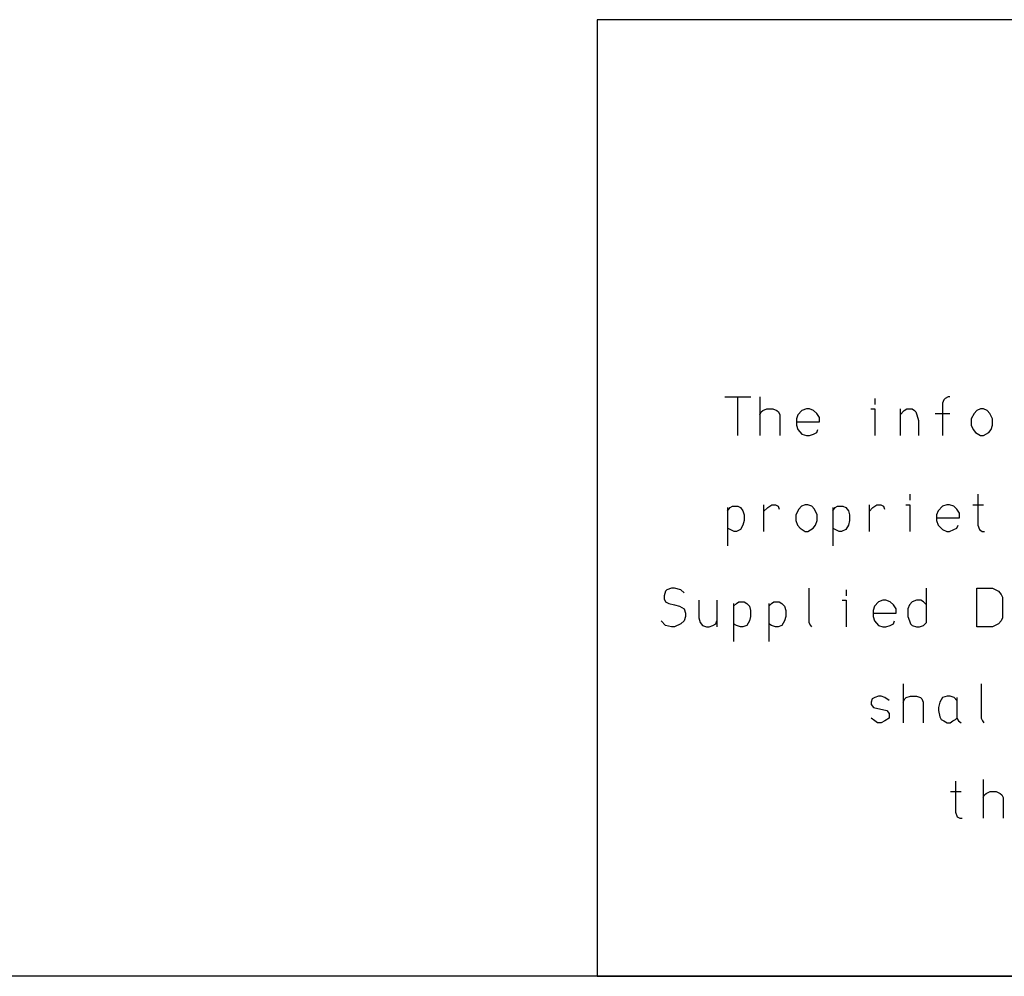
# Model space of a CAD drawing. Extents: x 0 to 1186, y 36 to 805.
# Tile 3 of 12: x 644 to 729, y 62 to 145. Entities that reach past the tile are written whole.
import ezdxf

# ---------------------------------------------------------------- set-up
doc = ezdxf.new("R2010")
doc.units = 0
doc.layers.add('1', color=1, linetype='CONTINUOUS')

msp = doc.modelspace()

# ---------------------------------------------------------------- linework, layer by layer
at = {"layer": '1'}
for p, q in [((863.9, 144.6), (693.68, 144.6)), ((693.68, 144.6), (693.68, 62.25)), ((704.65, 112.13), (706.9, 112.13)), ((705.78, 108.8), (705.78, 112.13)), ((707.68, 112.13), (707.68, 108.8)), ((717.58, 112), (717.58, 111.48)), ((723.63, 112), (723.53, 111.88)), ((723.9, 112.13), (723.63, 112)), ((724.03, 112.13), (723.9, 112.13)), ((707.93, 110.95), (708.28, 111.1)), ((708.28, 111.1), (708.8, 111.1)), ((708.8, 111.1), (709.15, 110.95)), ((711.7, 111.1), (711.3, 110.95)), ((711.95, 111.1), (711.7, 111.1)), ((712.3, 110.95), (711.95, 111.1)), ((717.23, 111.1), (717.58, 111.1)), ((717.58, 111.1), (717.58, 108.8)), ((719.75, 111.1), (719.75, 108.8)), ((720.1, 110.95), (720.33, 111.1)), ((720.33, 111.1), (720.78, 111.1)), ((720.78, 111.1), (720.98, 110.95)), ((723.53, 111.88), (723.4, 111.6)), ((723.4, 111.6), (723.4, 108.8)), ((726.68, 111.1), (726.35, 110.95)), ((726.93, 111.1), (726.68, 111.1)), ((727.25, 110.95), (726.93, 111.1)), ((707.68, 110.58), (707.8, 110.83)), ((707.8, 110.83), (707.93, 110.95)), ((709.15, 110.95), (709.28, 110.83)), ((709.28, 110.83), (709.4, 110.58)), ((709.4, 110.58), (709.4, 108.8)), ((710.95, 110.58), (710.83, 110.23)), ((710.83, 110.23), (710.83, 109.7)), ((711.3, 110.95), (710.95, 110.58)), ((712.58, 110.7), (712.3, 110.95)), ((712.8, 110.35), (712.58, 110.7)), ((712.8, 109.98), (712.8, 110.35)), ((719.75, 110.58), (720.1, 110.95)), ((720.98, 110.95), (721.1, 110.83)), ((721.1, 110.83), (721.2, 110.58)), ((721.2, 110.58), (721.33, 110.1)), ((722.78, 110.7), (724.03, 110.7)), ((726.13, 110.7), (725.88, 110.23)), ((725.88, 110.23), (725.88, 109.7)), ((726.35, 110.95), (726.13, 110.7)), ((727.48, 110.7), (727.25, 110.95)), ((727.7, 110.23), (727.48, 110.7)), ((727.7, 109.7), (727.7, 110.23)), ((710.83, 109.98), (712.8, 109.98)), ((710.83, 109.7), (710.95, 109.33)), ((721.33, 110.1), (721.33, 108.8)), ((725.88, 109.7), (726.03, 109.33)), ((727.58, 109.33), (727.7, 109.7)), ((710.95, 109.33), (711.3, 108.93)), ((711.3, 108.93), (711.7, 108.8)), ((711.7, 108.8), (711.95, 108.8)), ((711.95, 108.8), (712.3, 108.93)), ((712.3, 108.93), (712.58, 109.05)), ((712.58, 109.05), (712.68, 109.33)), ((726.03, 109.33), (726.25, 109.05)), ((726.25, 109.05), (726.68, 108.8)), ((726.68, 108.8), (726.93, 108.8)), ((726.93, 108.8), (727.38, 109.05)), ((727.38, 109.05), (727.58, 109.33)), ((720.6, 103.75), (720.6, 103.25)), ((726.45, 103.75), (726.45, 101.08)), ((704.88, 102.6), (704.88, 99.3)), ((704.88, 102.33), (705.12, 102.6)), ((705.12, 102.6), (705.33, 102.73)), ((705.33, 102.73), (705.78, 102.73)), ((705.78, 102.73), (706, 102.6)), ((706, 102.6), (706.22, 102.33)), ((708, 102.85), (708, 100.55)), ((708, 102.25), (708.35, 102.6)), ((708.35, 102.6), (708.7, 102.85)), ((708.7, 102.85), (709.02, 102.85)), ((709.02, 102.85), (709.25, 102.73)), ((709.25, 102.73), (709.35, 102.45)), ((711.25, 102.73), (711.02, 102.45)), ((711.57, 102.85), (711.25, 102.73)), ((711.82, 102.85), (711.57, 102.85)), ((712.15, 102.73), (711.82, 102.85)), ((712.37, 102.45), (712.15, 102.73)), ((713.95, 102.6), (713.95, 99.3)), ((713.95, 102.33), (714.17, 102.6)), ((714.17, 102.6), (714.37, 102.73)), ((714.37, 102.73), (714.82, 102.73)), ((714.82, 102.73), (715.07, 102.6)), ((715.07, 102.6), (715.3, 102.33)), ((717.08, 102.85), (717.08, 100.55)), ((717.08, 102.25), (717.4, 102.6)), ((717.4, 102.6), (717.75, 102.85)), ((717.75, 102.85), (718.08, 102.85)), ((718.08, 102.85), (718.33, 102.73)), ((718.33, 102.73), (718.42, 102.45)), ((720.25, 102.85), (720.6, 102.85)), ((720.6, 102.85), (720.6, 100.55)), ((723.4, 102.73), (723.02, 102.33)), ((723.77, 102.85), (723.4, 102.73)), ((724.02, 102.85), (723.77, 102.85)), ((724.37, 102.73), (724.02, 102.85)), ((724.65, 102.45), (724.37, 102.73)), ((726.02, 102.85), (726.92, 102.85)), ((706.22, 102.33), (706.32, 101.98)), ((706.32, 101.98), (706.32, 101.48)), ((711.02, 102.45), (710.77, 101.98)), ((710.77, 101.98), (710.77, 101.48)), ((712.6, 101.98), (712.37, 102.45)), ((712.6, 101.48), (712.6, 101.98)), ((715.3, 102.33), (715.4, 101.98)), ((715.4, 101.98), (715.4, 101.48)), ((723.02, 102.33), (722.9, 101.98)), ((722.9, 101.98), (722.9, 101.48)), ((724.87, 102.13), (724.65, 102.45)), ((724.87, 101.73), (724.87, 102.13)), ((706.22, 101.08), (706, 100.7)), ((706.32, 101.48), (706.22, 101.08)), ((710.77, 101.48), (710.92, 101.08)), ((710.92, 101.08), (711.15, 100.83)), ((712.27, 100.83), (712.47, 101.08)), ((712.47, 101.08), (712.6, 101.48)), ((715.3, 101.08), (715.07, 100.7)), ((715.4, 101.48), (715.3, 101.08)), ((722.9, 101.73), (724.87, 101.73)), ((722.9, 101.48), (723.02, 101.08)), ((723.02, 101.08), (723.4, 100.7)), ((724.65, 100.83), (724.75, 101.08)), ((726.45, 101.08), (726.58, 100.7)), ((705.12, 100.7), (704.88, 100.83)), ((705.45, 100.55), (705.12, 100.7)), ((705.67, 100.55), (705.45, 100.55)), ((706, 100.7), (705.67, 100.55)), ((711.15, 100.83), (711.57, 100.55)), ((711.57, 100.55), (711.82, 100.55)), ((711.82, 100.55), (712.27, 100.83)), ((714.17, 100.7), (713.95, 100.83)), ((714.5, 100.55), (714.17, 100.7)), ((714.72, 100.55), (714.5, 100.55)), ((715.07, 100.7), (714.72, 100.55)), ((723.4, 100.7), (723.77, 100.55)), ((723.77, 100.55), (724.02, 100.55)), ((724.02, 100.55), (724.37, 100.7)), ((724.37, 100.7), (724.65, 100.83)), ((726.58, 100.7), (726.83, 100.55)), ((726.83, 100.55), (727.03, 100.55)), ((699.55, 95.4), (699.43, 95)), ((699.43, 95), (699.43, 94.75)), ((699.68, 95.53), (699.55, 95.4)), ((700.08, 95.65), (699.68, 95.53)), ((700.33, 95.65), (700.08, 95.65)), ((700.88, 95.53), (700.33, 95.65)), ((701.15, 95.25), (700.88, 95.53)), ((711.9, 95.65), (711.9, 92.7)), ((715.1, 95.53), (715.1, 95)), ((722.02, 92.7), (722.02, 95.65)), ((726.35, 92.33), (726.35, 95.65)), ((726.35, 95.65), (727.72, 95.65)), ((727.72, 95.65), (728.22, 95.4)), ((728.22, 95.4), (728.45, 95.13)), ((728.45, 95.13), (728.57, 94.88)), ((699.43, 94.75), (699.55, 94.48)), ((699.55, 94.48), (699.83, 94.35)), ((699.83, 94.35), (700.33, 94.23)), ((700.33, 94.23), (700.75, 94.1)), ((702.43, 94.63), (702.43, 93.1)), ((703.97, 94.63), (703.97, 92.33)), ((705.42, 94.35), (705.42, 91.08)), ((705.42, 94.1), (705.67, 94.35)), ((705.67, 94.35), (705.88, 94.48)), ((705.88, 94.48), (706.33, 94.48)), ((706.33, 94.48), (706.55, 94.35)), ((706.55, 94.35), (706.77, 94.1)), ((708.45, 94.35), (708.45, 91.08)), ((708.45, 94.1), (708.67, 94.35)), ((708.67, 94.35), (708.88, 94.48)), ((708.88, 94.48), (709.35, 94.48)), ((709.35, 94.48), (709.57, 94.35)), ((709.57, 94.35), (709.8, 94.1)), ((714.75, 94.63), (715.1, 94.63)), ((715.1, 94.63), (715.1, 92.33)), ((717.9, 94.48), (717.55, 94.1)), ((718.27, 94.63), (717.9, 94.48)), ((718.52, 94.63), (718.27, 94.63)), ((718.9, 94.48), (718.52, 94.63)), ((719.17, 94.23), (718.9, 94.48)), ((719.4, 93.88), (719.17, 94.23)), ((720.55, 94.23), (720.42, 93.88)), ((720.8, 94.48), (720.55, 94.23)), ((721.15, 94.63), (720.8, 94.48)), ((721.55, 94.63), (721.15, 94.63)), ((721.77, 94.48), (721.55, 94.63)), ((722.02, 94.23), (721.77, 94.48)), ((728.57, 94.88), (728.57, 93.1)), ((700.75, 94.1), (701.15, 93.88)), ((701.15, 93.88), (701.28, 93.5)), ((701.28, 93.5), (701.28, 93.23)), ((706.77, 94.1), (706.87, 93.75)), ((706.87, 93.75), (706.87, 93.23)), ((709.8, 94.1), (709.9, 93.75)), ((709.9, 93.75), (709.9, 93.23)), ((717.55, 94.1), (717.42, 93.75)), ((717.42, 93.75), (717.42, 93.23)), ((717.42, 93.5), (719.4, 93.5)), ((719.4, 93.5), (719.4, 93.88)), ((720.42, 93.88), (720.42, 93.23)), ((699.55, 92.45), (699.18, 92.85)), ((700.08, 92.33), (699.55, 92.45)), ((700.88, 92.58), (700.33, 92.33)), ((701.15, 92.85), (700.88, 92.58)), ((701.28, 93.23), (701.15, 92.85)), ((702.43, 93.1), (702.53, 92.7)), ((702.53, 92.7), (702.75, 92.45)), ((702.75, 92.45), (703.08, 92.33)), ((703.3, 92.33), (703.62, 92.45)), ((703.62, 92.45), (703.88, 92.58)), ((703.88, 92.58), (703.97, 92.85)), ((705.67, 92.45), (705.42, 92.58)), ((706, 92.33), (705.67, 92.45)), ((706.55, 92.45), (706.22, 92.33)), ((706.77, 92.85), (706.55, 92.45)), ((706.87, 93.23), (706.77, 92.85)), ((708.67, 92.45), (708.45, 92.58)), ((709.02, 92.33), (708.67, 92.45)), ((709.57, 92.45), (709.25, 92.33)), ((709.8, 92.85), (709.57, 92.45)), ((709.9, 93.23), (709.8, 92.85)), ((711.9, 92.7), (712.03, 92.45)), ((712.03, 92.45), (712.12, 92.33)), ((717.42, 93.23), (717.55, 92.85)), ((717.55, 92.85), (717.9, 92.45)), ((717.9, 92.45), (718.27, 92.33)), ((718.52, 92.33), (718.9, 92.45)), ((718.9, 92.45), (719.17, 92.58)), ((719.17, 92.58), (719.27, 92.85)), ((720.42, 93.23), (720.55, 92.85)), ((720.55, 92.85), (720.65, 92.58)), ((720.65, 92.58), (720.8, 92.45)), ((720.8, 92.45), (721.15, 92.33)), ((721.42, 92.33), (721.77, 92.45)), ((721.77, 92.45), (722.02, 92.7)), ((728.22, 92.58), (727.72, 92.33)), ((728.45, 92.85), (728.22, 92.58)), ((728.57, 93.1), (728.45, 92.85)), ((700.33, 92.33), (700.08, 92.33)), ((703.08, 92.33), (703.3, 92.33)), ((706.22, 92.33), (706, 92.33)), ((709.25, 92.33), (709.02, 92.33)), ((718.27, 92.33), (718.52, 92.33)), ((721.15, 92.33), (721.42, 92.33)), ((727.72, 92.33), (726.35, 92.33)), ((720.02, 87.43), (720.02, 84.08)), ((726.72, 87.43), (726.72, 84.48)), ((717.35, 86.13), (717.25, 85.85)), ((717.25, 85.85), (717.25, 85.65)), ((717.25, 85.65), (717.47, 85.38)), ((717.57, 86.25), (717.35, 86.13)), ((717.9, 86.38), (717.57, 86.25)), ((718.12, 86.38), (717.9, 86.38)), ((718.45, 86.25), (718.12, 86.38)), ((718.8, 86), (718.45, 86.25)), ((720.02, 85.85), (720.15, 86.13)), ((720.15, 86.13), (720.27, 86.25)), ((720.27, 86.25), (720.65, 86.38)), ((720.65, 86.38), (721.15, 86.38)), ((721.15, 86.38), (721.5, 86.25)), ((721.5, 86.25), (721.62, 86.13)), ((721.62, 86.13), (721.75, 85.85)), ((721.75, 85.85), (721.75, 84.08)), ((723.17, 85.85), (723.05, 85.38)), ((723.4, 86.25), (723.17, 85.85)), ((723.8, 86.38), (723.4, 86.25)), ((724.05, 86.38), (723.8, 86.38)), ((724.42, 86.25), (724.05, 86.38)), ((724.65, 86), (724.42, 86.25)), ((724.65, 86.25), (724.65, 84.48)), ((717.47, 85.38), (718.6, 85.13)), ((718.6, 85.13), (718.8, 84.88)), ((718.8, 84.88), (718.8, 84.48)), ((723.05, 85.38), (723.05, 85.13)), ((723.05, 85.13), (723.17, 84.6)), ((717.57, 84.23), (717.25, 84.48)), ((717.8, 84.08), (717.57, 84.23)), ((718.12, 84.08), (717.8, 84.08)), ((718.45, 84.23), (718.12, 84.08)), ((718.8, 84.48), (718.45, 84.23)), ((723.17, 84.6), (723.3, 84.35)), ((723.3, 84.35), (723.52, 84.23)), ((723.52, 84.23), (723.8, 84.08)), ((723.8, 84.08), (724.05, 84.08)), ((724.05, 84.08), (724.3, 84.23)), ((724.3, 84.23), (724.52, 84.35)), ((724.52, 84.35), (724.65, 84.48)), ((724.65, 84.48), (724.77, 84.23)), ((724.77, 84.23), (725.02, 84.08)), ((726.72, 84.48), (726.85, 84.23)), ((726.85, 84.23), (726.95, 84.08)), ((724.52, 79.05), (724.52, 76.38)), ((726.9, 79.18), (726.9, 75.85)), ((724.1, 78.15), (725, 78.15)), ((727.02, 77.88), (727.15, 78)), ((727.15, 78), (727.5, 78.15)), ((727.5, 78.15), (728.02, 78.15)), ((728.02, 78.15), (728.37, 78)), ((728.37, 78), (728.5, 77.88)), ((726.9, 77.63), (727.02, 77.88)), ((728.5, 77.88), (728.62, 77.63)), ((728.62, 77.63), (728.62, 75.85)), ((724.52, 76.38), (724.67, 75.98)), ((724.67, 75.98), (724.9, 75.85)), ((724.9, 75.85), (725.1, 75.85)), ((1160.43, 62.25), (26.5, 62.25)), ((693.68, 62.25), (863.9, 62.25))]:
    msp.add_line(p, q, dxfattribs=at)

doc.saveas('drawing.dxf')
